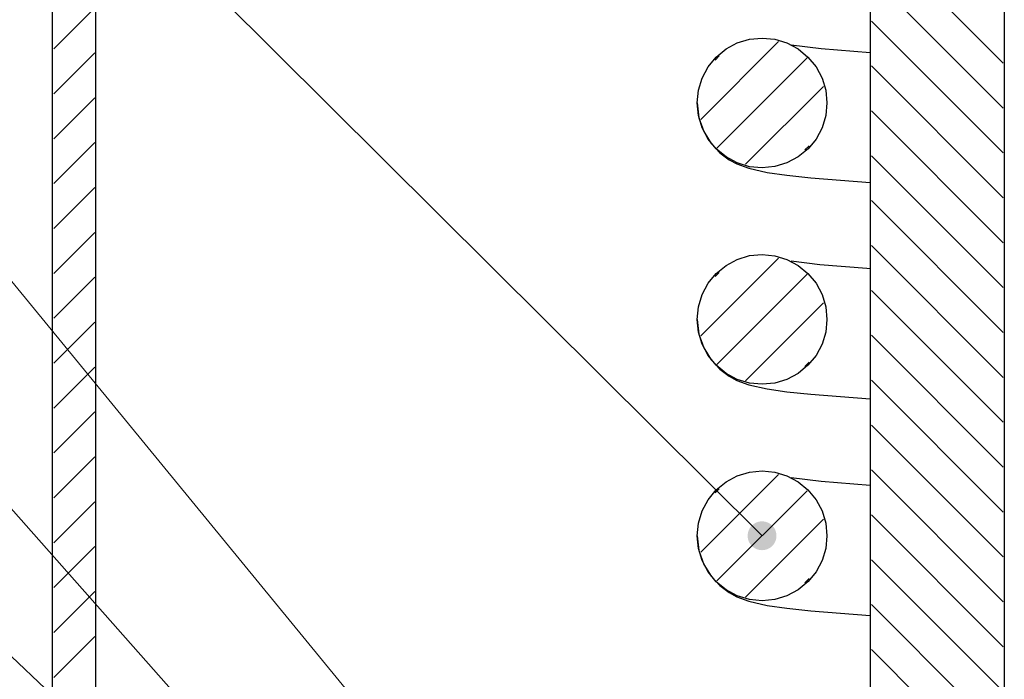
# Model space of a CAD drawing. Header units: millimetres. Extents: x 2 to 418, y 2 to 295.
# Tile 4 of 10: x 53 to 88, y 63 to 86. Entities that reach past the tile are written whole.
import ezdxf

# ---------------------------------------------------------------- set-up
doc = ezdxf.new("R2010")
doc.units = ezdxf.units.MM
for name, color, linetype in [('DUENN', 7, 'Continuous'), ('FLAECHE', 7, 'Continuous'), ('LINIEN', 7, 'Continuous')]:
    doc.layers.add(name, color=color, linetype=linetype)

msp = doc.modelspace()

# ---------------------------------------------------------------- hatches: boundary and pattern name
at = {"layer": 'FLAECHE'}
msp.add_hatch(color=7, dxfattribs=at).paths.add_polyline_path([(79.6, 67.725), (79.595, 67.793), (79.582, 67.858), (79.561, 67.92), (79.532, 67.977), (79.496, 68.031), (79.454, 68.079), (79.406, 68.121), (79.352, 68.157), (79.295, 68.186), (79.233, 68.207), (79.168, 68.22), (79.1, 68.225), (79.032, 68.22), (78.967, 68.207), (78.905, 68.186), (78.848, 68.157), (78.794, 68.121), (78.746, 68.079), (78.704, 68.031), (78.668, 67.977), (78.639, 67.92), (78.618, 67.858), (78.605, 67.793), (78.6, 67.725), (78.605, 67.657), (78.618, 67.592), (78.639, 67.53), (78.668, 67.473), (78.704, 67.419), (78.746, 67.371), (78.794, 67.329), (78.848, 67.293), (78.905, 67.264), (78.967, 67.243), (79.032, 67.23), (79.1, 67.225), (79.168, 67.23), (79.233, 67.243), (79.295, 67.264), (79.352, 67.293), (79.406, 67.329), (79.454, 67.371), (79.496, 67.419), (79.532, 67.473), (79.561, 67.53), (79.582, 67.592), (79.595, 67.657), (79.6, 67.725)])

# ---------------------------------------------------------------- linework, layer by layer
at = {"layer": 'DUENN', "lineweight": 20}
for p, q in [((27.05, 119.439), (79.1, 67.725)), ((26.728, 108.647), (73.775, 51.325)), ((26.851, 98.255), (69.648, 49.946)), ((87.46, 84.104), (82.89, 88.674)), ((27.127, 88.025), (69.988, 47.575)), ((87.46, 82.548), (82.89, 87.118)), ((54.54, 84.597), (55.96, 86.017)), ((87.46, 80.992), (82.89, 85.562)), ((76.975, 82.155), (79.67, 84.851)), ((54.54, 83.042), (55.96, 84.462)), ((77.471, 84.208), (77.618, 84.354)), ((77.537, 81.162), (80.663, 84.288)), ((87.46, 79.437), (82.89, 84.007)), ((78.53, 80.599), (81.225, 83.295)), ((54.54, 81.486), (55.96, 82.906)), ((87.46, 77.881), (82.89, 82.451)), ((54.54, 79.93), (55.96, 81.35)), ((80.582, 81.096), (80.73, 81.243)), ((87.46, 76.326), (82.89, 80.896)), ((54.54, 78.375), (55.96, 79.795)), ((87.46, 74.77), (82.89, 79.34)), ((54.54, 76.819), (55.96, 78.239)), ((87.46, 73.214), (82.89, 77.784)), ((76.975, 74.655), (79.67, 77.351)), ((77.471, 76.708), (77.618, 76.854)), ((54.54, 75.264), (55.96, 76.684)), ((77.537, 73.662), (80.663, 76.788)), ((87.46, 71.659), (82.89, 76.229)), ((78.53, 73.099), (81.225, 75.795)), ((54.54, 73.708), (55.96, 75.128)), ((87.46, 70.103), (82.89, 74.673)), ((54.54, 72.152), (55.96, 73.572)), ((80.582, 73.596), (80.73, 73.743)), ((87.46, 68.547), (82.89, 73.117)), ((54.54, 70.597), (55.96, 72.017)), ((87.46, 66.992), (82.89, 71.562)), ((54.54, 69.041), (55.96, 70.461)), ((87.46, 65.436), (82.89, 70.006)), ((76.975, 67.155), (79.67, 69.851)), ((77.471, 69.208), (77.618, 69.354)), ((77.537, 66.162), (80.663, 69.288)), ((54.54, 67.485), (55.96, 68.905)), ((78.53, 65.599), (81.225, 68.295)), ((87.46, 63.88), (82.89, 68.45)), ((54.54, 65.93), (55.96, 67.35)), ((87.46, 62.325), (82.89, 66.895)), ((80.582, 66.096), (80.73, 66.243)), ((54.54, 64.374), (55.96, 65.794)), ((87.46, 60.769), (82.89, 65.339)), ((54.54, 62.818), (55.96, 64.238)), ((87.46, 59.214), (82.89, 63.784))]:
    msp.add_line(p, q, dxfattribs=at)
at = {"layer": 'LINIEN', "lineweight": 30}
for p, q in [((54.5, 37), (54.5, 170.95)), ((56, 37), (56, 170.95)), ((82.85, 94.75), (82.85, 47.8)), ((87.5, 91.75), (87.5, 33.25)), ((81.35, 82.725), (81.35, 82.725)), ((81.35, 75.225), (81.35, 75.225)), ((81.35, 67.725), (81.35, 67.725))]:
    msp.add_line(p, q, dxfattribs=at)
for points in [[(76.85, 82.725), (76.893, 83.164), (77.021, 83.586), (77.229, 83.975), (77.509, 84.316), (77.85, 84.596), (78.239, 84.804), (78.661, 84.933), (79.1, 84.976), (79.54, 84.932), (79.962, 84.804), (80.351, 84.596), (80.692, 84.315), (80.972, 83.974), (81.18, 83.584), (81.307, 83.163), (81.35, 82.725)], [(80.105, 84.739), (81.147, 84.615), (82.85, 84.478)], [(81.35, 82.725), (81.307, 82.287), (81.18, 81.866), (80.972, 81.476), (80.693, 81.135), (80.351, 80.854), (79.962, 80.646), (79.54, 80.518), (79.101, 80.474), (78.661, 80.517), (78.239, 80.645), (77.85, 80.854), (77.509, 81.133), (77.229, 81.475), (77.021, 81.864), (76.893, 82.286), (76.85, 82.725)], [(76.85, 82.725), (76.908, 82.212), (77.076, 81.733), (77.331, 81.321), (77.633, 81), (77.963, 80.758), (78.229, 80.611), (78.637, 80.46), (79.272, 80.314), (79.958, 80.219), (80.793, 80.128), (82.85, 79.967)], [(76.85, 75.225), (76.893, 75.664), (77.021, 76.086), (77.229, 76.475), (77.509, 76.816), (77.85, 77.096), (78.239, 77.305), (78.661, 77.433), (79.1, 77.476), (79.54, 77.432), (79.962, 77.304), (80.351, 77.096), (80.692, 76.815), (80.972, 76.474), (81.18, 76.084), (81.307, 75.663), (81.35, 75.225)], [(82.85, 76.977), (82.736, 76.986), (81.108, 77.118), (80.105, 77.239)], [(81.35, 75.225), (81.307, 74.787), (81.18, 74.366), (80.972, 73.976), (80.692, 73.635), (80.351, 73.354), (79.962, 73.146), (79.54, 73.018), (79.1, 72.974), (78.661, 73.017), (78.239, 73.145), (77.85, 73.354), (77.509, 73.634), (77.229, 73.975), (77.021, 74.364), (76.893, 74.786), (76.85, 75.225)], [(76.85, 75.225), (76.908, 74.712), (77.076, 74.233), (77.331, 73.821), (77.633, 73.5), (77.963, 73.258), (78.229, 73.111), (78.637, 72.96), (79.272, 72.814), (79.958, 72.719), (80.792, 72.628), (82.85, 72.467)], [(76.85, 67.725), (76.893, 68.164), (77.021, 68.586), (77.229, 68.975), (77.509, 69.316), (77.85, 69.596), (78.239, 69.804), (78.661, 69.933), (79.1, 69.976), (79.54, 69.932), (79.962, 69.804), (80.351, 69.596), (80.692, 69.315), (80.972, 68.974), (81.18, 68.584), (81.307, 68.163), (81.35, 67.725)], [(80.105, 69.739), (81.147, 69.615), (82.85, 69.478)], [(81.35, 67.725), (81.307, 67.287), (81.18, 66.866), (80.972, 66.476), (80.693, 66.135), (80.351, 65.854), (79.962, 65.646), (79.54, 65.518), (79.101, 65.474), (78.661, 65.517), (78.239, 65.645), (77.85, 65.853), (77.509, 66.133), (77.229, 66.475), (77.021, 66.864), (76.893, 67.286), (76.85, 67.725)], [(76.85, 67.725), (76.908, 67.212), (77.076, 66.733), (77.331, 66.321), (77.633, 66), (77.963, 65.758), (78.229, 65.611), (78.637, 65.46), (79.272, 65.314), (79.958, 65.219), (80.793, 65.128), (82.85, 64.967)]]:
    msp.add_lwpolyline(points, dxfattribs=at)

doc.saveas('drawing.dxf')
